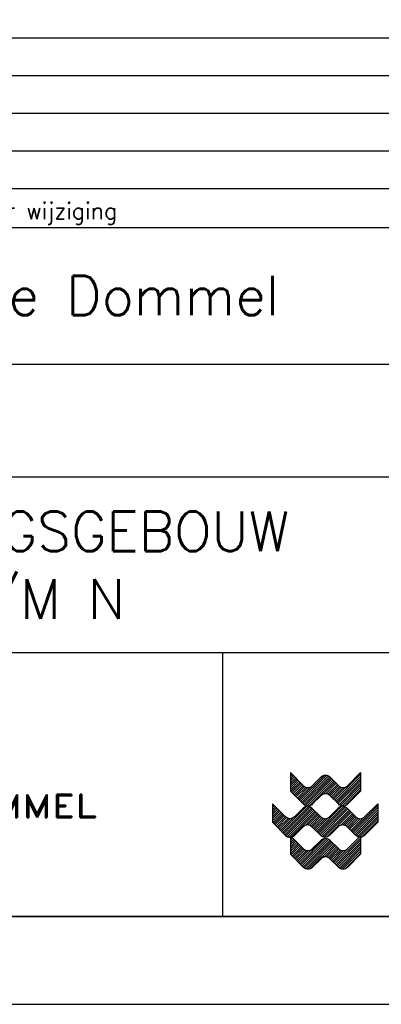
# Model space of a CAD drawing. Extents: x 0 to 118900, y 0 to 84100.
# Tile 29 of 40: x 106573 to 110693, y 0 to 11210. Entities that reach past the tile are written whole.
import ezdxf

# ---------------------------------------------------------------- set-up
doc = ezdxf.new("R2010")
doc.units = 0
doc.header["$LTSCALE"] = 60
doc.header["$MEASUREMENT"] = 0
doc.layers.get('0').update_dxf_attribs({"linetype": 'CONTINUOUS'})
for name, color, linetype in [('BETON', 8, 'CONTINUOUS'), ('KADER', 2, 'CONTINUOUS'), ('STEMPEL', 4, 'CONTINUOUS'), ('WEGEN-TEGELPADEN', 130, 'CONTINUOUS')]:
    doc.layers.add(name, color=color, linetype=linetype)
doc.styles.add('ROMAND', font='romand', dxfattribs={"width": 1.25})
doc.styles.add('ROMANS', font='romans')
doc.styles.get("Standard").update_dxf_attribs({"font": 'simplex'})

# ---------------------------------------------------------------- blocks, each defined once
blk = doc.blocks.new('*X42')
at = {"color": 0}
for p, q in [((6499, 15868), (6572, 15941)), ((6499, 15691), (6660, 15852)), ((10064, 13776), (12156, 15868)), ((6499, 15514), (6748, 15764)), ((6499, 15338), (6837, 15676)), ((6499, 15161), (6925, 15587)), ((6499, 14984), (7013, 15499)), ((6499, 14807), (7102, 15410)), ((6499, 14631), (7190, 15322)), ((6529, 14484), (7279, 15234)), ((6617, 14395), (7367, 15145)), ((7236, 13776), (9261, 15802)), ((7324, 13688), (9431, 15795)), ((7413, 13600), (9561, 15748)), ((7501, 13511), (9665, 15675)), ((7591, 13424), (9753, 15587)), ((7698, 13355), (9842, 15499)), ((7833, 13313), (9930, 15410)), ((8013, 13316), (10019, 15322)), ((9145, 14272), (10107, 15234)), ((9356, 14305), (10195, 15145)), ((10153, 13688), (12156, 15691)), ((10241, 13600), (12156, 15514)), ((10329, 13511), (12156, 15338)), ((10419, 13424), (12156, 15161)), ((6705, 14307), (7455, 15057)), ((6794, 14218), (7544, 14968)), ((6882, 14130), (7640, 14888)), ((6971, 14042), (7759, 14830)), ((7059, 13953), (7912, 14806)), ((7147, 13865), (8147, 14864)), ((9502, 14275), (10284, 15057)), ((9617, 14214), (10372, 14968)), ((9711, 14130), (10468, 14888)), ((9799, 14042), (10588, 14830)), ((9887, 13953), (10740, 14806)), ((9976, 13865), (10975, 14864)), ((10526, 13355), (12156, 14984)), ((10661, 13313), (12156, 14807)), ((10841, 13316), (12156, 14631)), ((5052, 13361), (5124, 13432)), ((5052, 13184), (5212, 13344)), ((5052, 13007), (5300, 13255)), ((5052, 12830), (5389, 13167)), ((5052, 12654), (5477, 13078)), ((5052, 12477), (5565, 12990)), ((5052, 12300), (5654, 12902)), ((5052, 12123), (5742, 12813)), ((5081, 11975), (5831, 12725)), ((5788, 11268), (7811, 13291)), ((5876, 11179), (7982, 13286)), ((5965, 11091), (8113, 13239)), ((6053, 11003), (8217, 13166)), ((6142, 10915), (8306, 13078)), ((6250, 10846), (8394, 12990)), ((6505, 10924), (8482, 12902)), ((6593, 10836), (8571, 12813)), ((7694, 11760), (8659, 12725)), ((8616, 11268), (10640, 13291)), ((8705, 11179), (10811, 13286)), ((8793, 11091), (10941, 13239)), ((8881, 11003), (11045, 13166)), ((8971, 10915), (11134, 13078)), ((9078, 10846), (11222, 12990)), ((9212, 10803), (11311, 12902)), ((9392, 10806), (11399, 12813)), ((10523, 11760), (11488, 12725)), ((11445, 11268), (13537, 13361)), ((11533, 11179), (13537, 13184)), ((11621, 11091), (13537, 13007)), ((11710, 11003), (13537, 12830)), ((5169, 11887), (5919, 12637)), ((5257, 11798), (6007, 12548)), ((5346, 11710), (6096, 12460)), ((5434, 11621), (6191, 12379)), ((5523, 11533), (6311, 12321)), ((5611, 11445), (6463, 12296)), ((5699, 11356), (6694, 12351)), ((7907, 11796), (8747, 12637)), ((8053, 11766), (8836, 12548)), ((8169, 11705), (8924, 12460)), ((8263, 11621), (9020, 12379)), ((8351, 11533), (9139, 12321)), ((8439, 11445), (9291, 12296)), ((8528, 11356), (9523, 12351)), ((10735, 11796), (11576, 12637)), ((10882, 11766), (11664, 12548)), ((10998, 11705), (11753, 12460)), ((11091, 11621), (11848, 12379)), ((11179, 11533), (11968, 12321)), ((11268, 11445), (12120, 12296)), ((11356, 11356), (12351, 12351)), ((11799, 10915), (13537, 12654)), ((11906, 10846), (13537, 12477)), ((12156, 10918), (13537, 12300)), ((12220, 10806), (13537, 12123)), ((6384, 10803), (6499, 10918)), ((6499, 10741), (6563, 10806)), ((6499, 10565), (6681, 10747)), ((6499, 10388), (6770, 10659)), ((6499, 10211), (6858, 10570)), ((6499, 10034), (6947, 10482)), ((6499, 9858), (7035, 10394)), ((6499, 9681), (7123, 10305)), ((7169, 8760), (9043, 10634)), ((7257, 8671), (9308, 10722)), ((7346, 8583), (9466, 10703)), ((7434, 8495), (9588, 10649)), ((7522, 8406), (9687, 10570)), ((7615, 8322), (9775, 10482)), ((7728, 8258), (9863, 10394)), ((7871, 8224), (9952, 10305)), ((9997, 8760), (12041, 10803)), ((10086, 8671), (12156, 10741)), ((10174, 8583), (12156, 10565)), ((10262, 8495), (12156, 10388)), ((6499, 9504), (7212, 10217)), ((6550, 9379), (7300, 10129)), ((6639, 9290), (7389, 10040)), ((6727, 9202), (7477, 9952)), ((6815, 9113), (7565, 9863)), ((6904, 9025), (7666, 9788)), ((6992, 8937), (7793, 9737)), ((7080, 8848), (7957, 9725)), ((8072, 8249), (10040, 10217)), ((9208, 9208), (10129, 10129)), ((9395, 9218), (10217, 10040)), ((9532, 9179), (10305, 9952)), ((9642, 9111), (10394, 9863)), ((9732, 9025), (10495, 9788)), ((9820, 8937), (10621, 9737)), ((9909, 8848), (10785, 9725)), ((10351, 8406), (12156, 10211)), ((10443, 8322), (12156, 10034)), ((10556, 8258), (12156, 9858)), ((10699, 8224), (12156, 9681)), ((10900, 8249), (12156, 9504))]:
    blk.add_line(p, q, dxfattribs=at)
blk = doc.blocks.new('STEMPEL')
at = {"layer": 'WEGEN-TEGELPADEN', "color": 7}
for p, q in [((68825, 45985), (68925, 45885)), ((69025, 45885), (69125, 45985))]:
    blk.add_line(p, q, dxfattribs=at)
at = {"layer": 'WEGEN-TEGELPADEN'}
for points in [[(73111, 47751), (58795, 47751)], [(67806, 47751), (67806, 44751)]]:
    blk.add_lwpolyline(points, dxfattribs=at)
at = {"layer": 'WEGEN-TEGELPADEN', "color": 7}
for points in [[(68580, 46390), (68730, 46240, 0.414214), (68830, 46240), (68930, 46340, -0.414214), (69030, 46340), (69130, 46240, 0.414214), (69230, 46240), (69380, 46390), (69380, 46178), (69230, 46028, -0.414214), (69130, 46028), (69030, 46128, 0.414214), (68930, 46128), (68830, 46028, -0.414214), (68730, 46028), (68580, 46178)], [(68725, 45985), (68625, 45885, -0.414214), (68525, 45885), (68375, 46035), (68375, 45823), (68525, 45673, 0.414214), (68625, 45673), (68725, 45773)], [(69225, 45985), (69325, 45885, 0.414214), (69425, 45885), (69576, 46035), (69576, 45823), (69425, 45673, -0.414214), (69325, 45673), (69225, 45773, 0.414214), (69125, 45773), (69025, 45673, -0.414214), (68925, 45673), (68825, 45773)], [(68580, 45671), (68730, 45521, 0.414214), (68830, 45521), (68930, 45621, -0.414214), (69030, 45621), (69130, 45521, 0.414214), (69230, 45521), (69380, 45671), (69380, 45459), (69230, 45309, -0.414214), (69130, 45309), (69030, 45409, 0.414214), (68930, 45409), (68830, 45309, -0.414214), (68730, 45309), (68580, 45459)]]:
    blk.add_lwpolyline(points, format="xyb", dxfattribs=at)
for points in [[(68580, 46390), (68580, 46178)], [(68580, 45671), (68580, 45459)]]:
    blk.add_lwpolyline(points, dxfattribs=at)
for centre, start, end in [((68775, 45935), 45, 135), ((69175, 45935), 45, 135), ((68975, 45935), 225, 315), ((68775, 45723), 45, 135)]:
    blk.add_arc(centre, 70.7, start, end, dxfattribs=at)
at = {"layer": 'WEGEN-TEGELPADEN', "color": 7, "xscale": 0.1414582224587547, "yscale": 0.1414582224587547, "zscale": 0.1414582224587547}
blk.add_blockref('*X42', (67661, 44125), dxfattribs=at)
at = {"layer": 'WEGEN-TEGELPADEN', "style": 'ROMAND', "width": 1.25}
blk.add_text('WATERSCHAP DE DOMMEL', height=262.5, dxfattribs=at).set_placement((60688, 45877))

msp = doc.modelspace()

# ---------------------------------------------------------------- linework, layer by layer
at = {"layer": 'KADER', "color": 3}
msp.add_lwpolyline([(0, 0), (118900, 0), (118900, 0), (118900, 84100), (0, 84100)], close=True, dxfattribs=at)
msp.add_lwpolyline([(0, 0), (118900, 0), (118900, 0), (118900, 84100), (0, 84100)], close=True, dxfattribs=at)
at = {"layer": 'KADER'}
msp.add_lwpolyline([(1000, 1000), (117900, 1000), (117900, 1000), (117900, 83100), (1000, 83100)], close=True, dxfattribs=at)
msp.add_lwpolyline([(1000, 1000), (117900, 1000), (117900, 1000), (117900, 83100), (1000, 83100)], close=True, dxfattribs=at)
at = {"layer": 'STEMPEL', "color": 1}
msp.add_line((99866, 11002), (117900, 11002), dxfattribs=at)
at = {"layer": 'STEMPEL'}
msp.add_line((114189, 6000), (99873, 6000), dxfattribs=at)
for points in [[(117876, 10571), (99876, 10571)], [(117876, 10143), (99876, 10143)], [(117876, 9714), (99876, 9714)], [(117876, 9286), (99876, 9286)], [(117876, 7286), (99876, 7286)], [(114189, 4000), (99873, 4000)]]:
    msp.add_lwpolyline(points, dxfattribs=at)
at = {"layer": 'STEMPEL', "color": 1}
for points in [[(99866, 8843), (117900, 8843)], [(117900, 1000), (99866, 1000)]]:
    msp.add_lwpolyline(points, dxfattribs=at)

# ---------------------------------------------------------------- block references
at = {"layer": 'BETON'}
msp.add_blockref('STEMPEL', (41077, -43751), dxfattribs=at)

# ---------------------------------------------------------------- texts
at = {"layer": 'STEMPEL'}
msp.add_text('Aard der wijziging', height=185.71, dxfattribs=at).set_placement((105448, 8940))
at = {"layer": 'STEMPEL', "color": 1, "style": 'ROMANS'}
for s, p in [('Waterschap De Dommel                ', (102300, 7845)), ('SLIBONTWATERINGSGEBOUW   ', (101468, 5160)), ('DOORSNEDE I T/M N        ', (101468, 4390))]:
    msp.add_text(s, height=450, dxfattribs=at).set_placement(p)

doc.saveas('drawing.dxf')
